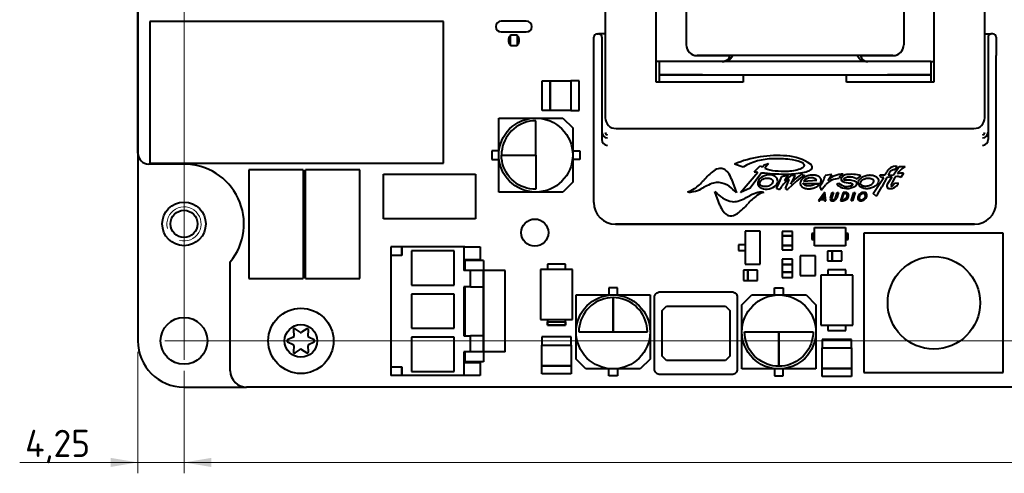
# Model space of a CAD drawing. Header units: millimetres. Extents: x 0 to 420, y -1 to 297.
# Tile 10 of 21: x 161 to 252, y 117 to 159. Entities that reach past the tile are written whole.
import ezdxf
from ezdxf.enums import TextEntityAlignment as Align

# ---------------------------------------------------------------- set-up
doc = ezdxf.new("R2010")
doc.units = ezdxf.units.MM
for name, color, linetype in [('INGOMBRO_MAIN_CS', 7, 'Continuous'), ('Livello1', 7, 'Continuous'), ('ME001258.00_R00_', 7, 'Continuous'), ('VI000393-SCR_TB_', 7, 'Continuous')]:
    doc.layers.add(name, color=color, linetype=linetype)
doc.styles.add('SEACAD_Solid_Edge_ISO', font='txt')
doc.styles.add('SEACAD_Solid_Edge_ISOB', font='seisobd.ttf')
doc.dimstyles.new('ISO_Powersoft', dxfattribs={"dimtxt": 2.5, "dimasz": 2.5, "dimexe": 1, "dimexo": 1, "dimgap": 0.5, "dimtad": 1, "dimtxsty": 'SEACAD_Solid_Edge_ISO', "dimblk1": '_SE_FILLED', "dimblk2": '_SE_FILLED', "dimsah": 1, "dimcen": 1.25, "dimadec": 1, "dimazin": 0, "dimtfac": 0.6, "dimtdec": 3, "dimtmove": 0, "dimatfit": 3, "dimfxl": 1, "dimtolj": 1, "dimarcsym": 0})

# ---------------------------------------------------------------- blocks, each defined once
blk = doc.blocks.new('SEANNOT_GROUP2')
at = {"layer": 'Livello1', "color": 7, "linetype": 'Continuous', "lineweight": 20}
blk.add_line((359.826, 129.377), (174.826, 129.377), dxfattribs=at)
blk = doc.blocks.new('SEANNOT_GROUP3')
at = {"layer": 'Livello1', "color": 7, "linetype": 'Continuous', "lineweight": 20}
blk.add_line((176.576, 127.627), (176.576, 202.627), dxfattribs=at)
blk = doc.blocks.new('SE')
at = {"layer": 'INGOMBRO_MAIN_CS', "color": 7, "linetype": 'Continuous', "lineweight": 40}
for p, q in [((172.334, 146.626), (172.334, 195.626)), ((222.748, 169.594), (222.748, 156.594)), ((242.748, 169.594), (242.748, 156.594)), ((215.298, 163.094), (215.298, 149.894)), ((219.998, 153.164), (219.998, 163.094)), ((245.498, 163.094), (245.498, 153.164)), ((250.198, 149.894), (250.198, 163.094)), ((200.443, 158.723), (173.443, 158.723)), ((173.443, 158.723), (173.443, 145.723)), ((200.443, 145.723), (200.443, 158.723)), ((208.048, 158.769), (205.748, 158.769)), ((205.748, 157.769), (208.048, 157.769)), ((206.593, 157.506), (207.203, 157.506)), ((206.593, 156.49), (206.593, 157.506)), ((207.203, 157.506), (207.203, 156.49)), ((214.548, 157.594), (214.698, 157.594)), ((215.298, 157.594), (214.698, 157.594)), ((250.198, 157.594), (250.798, 157.594)), ((250.948, 157.594), (250.798, 157.594)), ((214.248, 155.594), (214.248, 157.294)), ((214.998, 157.294), (214.998, 155.594)), ((250.498, 157.294), (250.498, 155.594)), ((251.248, 157.294), (251.248, 155.594)), ((207.203, 156.49), (206.593, 156.49)), ((214.248, 142.094), (214.248, 155.594)), ((214.998, 155.594), (214.998, 147.888)), ((220.248, 155.044), (219.998, 155.044)), ((220.248, 155.044), (220.248, 153.844)), ((224.248, 155.044), (220.248, 155.044)), ((223.748, 155.594), (226.748, 155.594)), ((226.748, 155.594), (223.748, 155.594)), ((241.248, 155.044), (224.248, 155.044)), ((225.748, 155.594), (226.72, 155.594)), ((227.748, 155.594), (225.748, 155.594)), ((239.458, 155.044), (226.038, 155.044)), ((238.748, 155.594), (226.748, 155.594)), ((237.748, 155.594), (227.748, 155.594)), ((239.748, 155.594), (237.748, 155.594)), ((238.748, 155.594), (241.748, 155.594)), ((241.748, 155.594), (238.748, 155.594)), ((238.792, 155.594), (239.748, 155.594)), ((245.248, 155.044), (241.248, 155.044)), ((245.248, 155.044), (245.498, 155.044)), ((245.248, 155.044), (245.248, 153.844)), ((250.498, 155.594), (250.498, 147.888)), ((251.248, 142.094), (251.248, 155.594)), ((209.5, 150.568), (209.5, 153.268)), ((209.5, 153.268), (210.25, 153.268)), ((210.25, 153.268), (210.25, 150.568)), ((210.25, 150.568), (210.25, 153.268)), ((210.25, 153.268), (212.15, 153.268)), ((212.15, 153.268), (212.15, 150.568)), ((212.9, 153.268), (212.15, 153.268)), ((212.15, 153.268), (212.15, 150.568)), ((212.9, 150.568), (212.9, 153.268)), ((227.998, 153.164), (219.998, 153.164)), ((224.248, 153.844), (220.248, 153.844)), ((220.248, 153.844), (220.248, 153.164)), ((220.248, 153.844), (227.738, 153.844)), ((224.248, 153.844), (241.248, 153.844)), ((227.738, 153.844), (237.758, 153.844)), ((227.998, 153.844), (227.998, 153.164)), ((237.498, 153.164), (237.498, 153.844)), ((245.498, 153.164), (237.498, 153.164)), ((237.758, 153.844), (245.248, 153.844)), ((245.248, 153.844), (241.248, 153.844)), ((245.248, 153.844), (245.248, 153.164)), ((210.25, 150.568), (209.5, 150.568)), ((212.15, 150.568), (210.25, 150.568)), ((212.15, 150.568), (212.9, 150.568)), ((205.514, 146.482), (205.514, 149.857)), ((205.514, 149.857), (211.414, 149.857)), ((207.836, 149.418), (207.582, 149.312)), ((208.098, 149.5), (207.836, 149.418)), ((208.367, 149.56), (208.098, 149.5)), ((208.639, 149.596), (208.367, 149.56)), ((208.914, 149.608), (208.639, 149.596)), ((208.914, 146.458), (208.914, 149.608)), ((211.414, 149.857), (212.314, 148.957)), ((206.501, 148.482), (206.333, 148.264)), ((206.686, 148.685), (206.501, 148.482)), ((206.889, 148.871), (206.686, 148.685)), ((207.107, 149.038), (206.889, 148.871)), ((207.339, 149.186), (207.107, 149.038)), ((207.582, 149.312), (207.339, 149.186)), ((212.314, 148.957), (212.314, 143.957)), ((216.298, 148.894), (249.198, 148.894)), ((216.298, 148.894), (249.198, 148.894)), ((206.059, 147.789), (205.954, 147.535)), ((206.186, 148.033), (206.059, 147.789)), ((206.333, 148.264), (206.186, 148.033)), ((204.864, 146.857), (204.864, 146.057)), ((205.514, 146.857), (204.864, 146.857)), ((205.776, 146.732), (205.764, 146.458)), ((205.812, 147.005), (205.776, 146.732)), ((205.871, 147.273), (205.812, 147.005)), ((205.954, 147.535), (205.871, 147.273)), ((212.314, 146.858), (212.964, 146.858)), ((212.964, 146.858), (212.964, 146.058)), ((204.864, 146.057), (205.514, 146.057)), ((205.514, 143.057), (205.514, 146.432)), ((205.776, 146.183), (205.764, 146.458)), ((205.764, 146.458), (208.914, 146.458)), ((205.764, 146.458), (208.914, 146.458)), ((205.812, 145.911), (205.776, 146.183)), ((205.871, 145.642), (205.812, 145.911)), ((208.914, 146.458), (208.914, 143.308)), ((212.964, 146.058), (212.314, 146.058)), ((176.584, 145.626), (173.334, 145.626)), ((173.443, 145.723), (200.443, 145.723)), ((182.538, 145.107), (182.538, 135.107)), ((187.538, 145.107), (182.538, 145.107)), ((187.538, 145.107), (187.538, 135.107)), ((187.745, 135.108), (187.745, 145.108)), ((192.745, 145.108), (187.745, 145.108)), ((192.745, 135.108), (192.745, 145.108)), ((205.954, 145.38), (205.871, 145.642)), ((206.059, 145.126), (205.954, 145.38)), ((206.186, 144.883), (206.059, 145.126)), ((206.333, 144.651), (206.186, 144.883)), ((227.98, 145.341), (227.18, 145.631)), ((227.98, 145.341), (227.18, 145.631)), ((227.753, 143.003), (229.336, 144.879)), ((229.68, 144.837), (228.629, 143.425)), ((229.68, 144.837), (228.629, 143.425)), ((228.996, 144.928), (229.555, 145.478)), ((229.747, 145.365), (229.912, 145.561)), ((229.912, 145.561), (230.306, 145.677)), ((230.306, 145.677), (229.988, 145.25)), ((230.306, 145.677), (229.988, 145.25)), ((241.011, 144.627), (241.189, 144.924)), ((241.424, 144.84), (241.304, 144.615)), ((241.424, 144.84), (241.304, 144.615)), ((241.805, 144.649), (242.313, 145.406)), ((242.131, 145.414), (241.934, 145.095)), ((242.131, 145.414), (241.934, 145.095)), ((242.313, 145.406), (242.882, 145.406)), ((194.91, 140.597), (194.91, 144.698)), ((194.91, 144.698), (203.36, 144.698)), ((203.36, 144.698), (203.36, 140.597)), ((206.501, 144.433), (206.333, 144.651)), ((206.686, 144.23), (206.501, 144.433)), ((206.889, 144.044), (206.686, 144.23)), ((207.107, 143.877), (206.889, 144.044)), ((212.314, 143.957), (211.414, 143.057)), ((226.919, 144.243), (227.373, 142.99)), ((231.288, 143.893), (231.53, 144.491)), ((231.53, 144.491), (232.08, 144.607)), ((232.08, 144.607), (231.774, 144.102)), ((232.08, 144.607), (231.774, 144.102)), ((231.774, 144.102), (232.446, 144.607)), ((231.872, 143.383), (232.201, 144.203)), ((232.887, 144.072), (232.098, 143.326)), ((232.887, 144.072), (232.098, 143.326)), ((232.761, 144.607), (232.326, 143.786)), ((232.761, 144.607), (232.326, 143.786)), ((232.446, 144.607), (232.761, 144.607)), ((233.426, 144.651), (233.655, 144.583)), ((233.54, 144.061), (234.749, 144.141)), ((236.129, 144.671), (235.522, 144.593)), ((235.762, 144.133), (236.129, 144.671)), ((235.762, 144.133), (236.129, 144.671)), ((239.94, 142.939), (240.902, 144.387)), ((240.684, 144.387), (240.553, 144.627)), ((240.684, 144.387), (240.553, 144.627)), ((240.553, 144.627), (241.011, 144.627)), ((240.902, 144.387), (240.684, 144.387)), ((240.902, 144.387), (240.684, 144.387)), ((241.196, 144.4), (240.73, 143.529)), ((241.196, 144.4), (240.73, 143.529)), ((241.676, 144.448), (241.196, 144.4)), ((241.676, 144.448), (241.196, 144.4)), ((241.277, 143.828), (241.676, 144.448)), ((241.304, 144.615), (241.805, 144.649)), ((241.942, 144.468), (241.705, 144.002)), ((241.942, 144.468), (241.705, 144.002)), ((242.122, 144.479), (241.942, 144.468)), ((242.122, 144.479), (241.942, 144.468)), ((242.738, 144.778), (242.493, 144.385)), ((242.738, 144.778), (242.493, 144.385)), ((208.891, 143.057), (205.514, 143.057)), ((207.339, 143.73), (207.107, 143.877)), ((207.583, 143.603), (207.339, 143.73)), ((207.836, 143.497), (207.583, 143.603)), ((208.098, 143.415), (207.836, 143.497)), ((208.367, 143.355), (208.098, 143.415)), ((208.639, 143.319), (208.367, 143.355)), ((208.914, 143.308), (208.639, 143.319)), ((211.414, 143.057), (208.937, 143.057)), ((225.841, 141.862), (225.388, 143.115)), ((225.841, 141.862), (225.388, 143.115)), ((228.629, 143.425), (227.753, 143.003)), ((228.629, 143.425), (227.753, 143.003)), ((231.047, 143.383), (231.288, 143.893)), ((231.326, 143.252), (231.047, 143.383)), ((231.326, 143.252), (231.047, 143.383)), ((231.971, 143.316), (231.872, 143.383)), ((231.971, 143.316), (231.872, 143.383)), ((233.498, 143.882), (235.075, 143.85)), ((233.498, 143.882), (235.075, 143.85)), ((234.997, 143.749), (234.556, 143.775)), ((235.49, 143.039), (234.895, 142.26)), ((235.017, 143.573), (235.151, 143.223)), ((235.017, 143.573), (235.151, 143.223)), ((235.151, 143.223), (235.564, 143.712)), ((235.151, 143.223), (235.564, 143.712)), ((235.572, 142.26), (235.49, 143.039)), ((236.011, 142.53), (236.172, 143.024)), ((236.292, 143.024), (236.14, 142.558)), ((236.292, 143.024), (236.14, 142.558)), ((236.172, 143.024), (236.292, 143.024)), ((236.476, 142.537), (236.634, 143.024)), ((236.754, 143.024), (236.593, 142.53)), ((236.754, 143.024), (236.593, 142.53)), ((236.596, 143.817), (236.757, 143.883)), ((236.634, 143.024), (236.754, 143.024)), ((237.165, 143.024), (236.916, 142.26)), ((237.38, 143.024), (237.165, 143.024)), ((237.914, 142.26), (238.163, 143.024)), ((238.284, 143.024), (238.035, 142.26)), ((238.284, 143.024), (238.035, 142.26)), ((238.163, 143.024), (238.284, 143.024)), ((241.895, 143.862), (242.247, 143.897)), ((234.895, 142.26), (235.016, 142.26)), ((234.895, 142.26), (235.016, 142.26)), ((235.016, 142.26), (235.095, 142.367)), ((235.016, 142.26), (235.095, 142.367)), ((235.095, 142.367), (235.436, 142.367)), ((235.095, 142.367), (235.436, 142.367)), ((235.4, 142.775), (235.174, 142.473)), ((235.4, 142.775), (235.174, 142.473)), ((235.174, 142.473), (235.426, 142.473)), ((235.426, 142.473), (235.4, 142.775)), ((235.436, 142.367), (235.445, 142.26)), ((235.445, 142.26), (235.572, 142.26)), ((235.445, 142.26), (235.572, 142.26)), ((236.916, 142.26), (237.133, 142.26)), ((236.916, 142.26), (237.133, 142.26)), ((237.071, 142.367), (237.25, 142.917)), ((237.071, 142.367), (237.25, 142.917)), ((237.16, 142.367), (237.071, 142.367)), ((237.25, 142.917), (237.339, 142.917)), ((237.25, 142.917), (237.339, 142.917)), ((238.035, 142.26), (237.914, 142.26)), ((238.035, 142.26), (237.914, 142.26)), ((240.214, 142.685), (239.94, 142.939)), ((240.214, 142.685), (239.94, 142.939)), ((203.36, 140.597), (194.91, 140.597)), ((249.248, 140.094), (216.248, 140.094)), ((216.248, 140.094), (249.248, 140.094)), ((229.553, 139.469), (228.153, 139.469)), ((228.153, 139.469), (228.153, 136.419)), ((229.553, 136.419), (229.553, 139.469)), ((232.503, 139.433), (231.553, 139.433)), ((231.553, 139.433), (231.553, 139.033)), ((232.503, 139.033), (232.503, 139.433)), ((234.54, 138.114), (234.54, 139.814)), ((234.54, 139.814), (237.39, 139.814)), ((237.39, 139.814), (237.39, 138.114)), ((232.503, 139.033), (231.553, 139.033)), ((231.553, 139.033), (231.553, 138.133)), ((231.553, 139.033), (232.503, 139.033)), ((232.503, 138.133), (232.503, 139.033)), ((234.44, 139.24), (234.29, 139.24)), ((234.29, 139.24), (234.29, 138.689)), ((234.29, 138.689), (234.44, 138.689)), ((234.44, 138.689), (234.44, 139.24)), ((237.64, 139.24), (237.49, 139.24)), ((237.49, 139.24), (237.49, 138.689)), ((237.49, 138.689), (237.64, 138.689)), ((237.64, 138.689), (237.64, 139.24)), ((251.89, 139.269), (239.09, 139.269)), ((239.09, 139.269), (239.09, 126.469)), ((251.89, 126.469), (251.89, 139.269)), ((202.405, 138.017), (195.605, 138.017)), ((195.605, 138.017), (195.605, 126.197)), ((202.305, 138.016), (196.605, 138.016)), ((196.605, 138.016), (196.605, 137.216)), ((196.605, 137.216), (196.605, 138.016)), ((197.505, 137.641), (197.505, 134.491)), ((201.405, 137.641), (197.505, 137.641)), ((201.405, 134.491), (201.405, 137.641)), ((201.405, 134.491), (201.405, 137.641)), ((202.305, 138.016), (202.305, 135.856)), ((202.305, 138.016), (203.805, 138.016)), ((203.805, 138.016), (203.805, 136.816)), ((227.553, 138.194), (227.553, 137.694)), ((228.153, 138.194), (227.553, 138.194)), ((227.553, 137.694), (228.153, 137.694)), ((231.553, 138.133), (232.503, 138.133)), ((232.503, 138.133), (231.553, 138.133)), ((231.553, 138.133), (231.553, 137.733)), ((231.553, 137.733), (232.503, 137.733)), ((232.503, 137.733), (232.503, 138.133)), ((237.39, 138.114), (234.54, 138.114)), ((235.75, 137.636), (235.75, 136.736)), ((236.15, 137.636), (235.75, 137.636)), ((237.05, 137.636), (236.15, 137.636)), ((236.15, 137.636), (236.15, 136.736)), ((236.15, 136.736), (236.15, 137.636)), ((237.05, 136.736), (237.05, 137.636)), ((196.605, 137.216), (195.605, 137.216)), ((195.605, 137.216), (195.605, 126.996)), ((195.605, 137.216), (195.605, 126.996)), ((203.805, 136.816), (202.305, 136.816)), ((202.405, 136.816), (202.405, 136.767)), ((202.405, 136.767), (202.405, 136.816)), ((202.405, 136.767), (202.405, 135.856)), ((204.105, 136.767), (202.405, 136.767)), ((204.105, 136.767), (204.105, 135.856)), ((204.105, 136.767), (204.105, 135.856)), ((232.503, 136.893), (231.553, 136.893)), ((231.553, 136.893), (231.553, 136.393)), ((232.503, 136.393), (232.503, 136.893)), ((234.633, 137.198), (233.233, 137.198)), ((233.233, 137.198), (233.233, 135.398)), ((234.633, 135.398), (234.633, 137.198)), ((235.75, 136.736), (236.15, 136.736)), ((236.15, 136.736), (237.05, 136.736)), ((180.834, 126.626), (180.834, 136.635)), ((202.905, 135.856), (202.305, 135.856)), ((202.905, 134.356), (202.905, 135.856)), ((204.105, 135.856), (202.905, 135.856)), ((206.105, 135.856), (204.105, 135.856)), ((204.105, 128.356), (204.105, 135.856)), ((204.105, 134.356), (204.105, 135.856)), ((204.105, 135.856), (204.105, 134.356)), ((206.105, 128.356), (206.105, 135.856)), ((212.294, 135.931), (209.344, 135.931)), ((209.344, 135.931), (209.344, 131.33)), ((211.644, 136.431), (209.994, 136.431)), ((209.994, 136.431), (209.994, 135.931)), ((211.644, 135.931), (211.644, 136.431)), ((212.294, 131.33), (212.294, 135.931)), ((228.403, 135.884), (228.003, 135.884)), ((228.003, 135.884), (228.003, 134.934)), ((228.153, 136.419), (229.553, 136.419)), ((228.403, 134.934), (228.403, 135.884)), ((229.303, 135.884), (228.403, 135.884)), ((228.403, 135.884), (228.403, 134.934)), ((229.303, 134.934), (229.303, 135.884)), ((232.503, 136.393), (231.553, 136.393)), ((231.553, 136.393), (231.553, 135.693)), ((231.553, 136.393), (232.503, 136.393)), ((232.503, 135.693), (232.503, 136.393)), ((237.425, 135.923), (235.775, 135.923)), ((235.775, 135.923), (235.775, 135.423)), ((237.425, 135.423), (237.425, 135.923)), ((182.538, 135.107), (187.538, 135.107)), ((187.745, 135.108), (192.745, 135.108)), ((228.003, 134.934), (228.403, 134.934)), ((228.403, 134.934), (229.303, 134.934)), ((232.503, 135.693), (231.553, 135.693)), ((231.553, 135.693), (231.553, 135.194)), ((231.553, 135.693), (232.503, 135.693)), ((231.553, 135.194), (232.503, 135.194)), ((232.503, 135.194), (232.503, 135.693)), ((233.233, 135.398), (234.633, 135.398)), ((238.075, 135.423), (235.125, 135.423)), ((235.125, 135.423), (235.125, 130.823)), ((238.075, 130.823), (238.075, 135.423)), ((197.505, 134.491), (201.405, 134.491)), ((202.305, 134.356), (202.305, 129.856)), ((202.905, 134.356), (202.305, 134.356)), ((202.405, 134.356), (202.405, 129.856)), ((202.905, 134.356), (204.105, 134.356)), ((204.105, 134.356), (204.105, 129.856)), ((204.105, 134.356), (204.105, 129.856)), ((204.105, 129.856), (204.105, 134.356)), ((216.426, 134.252), (215.626, 134.252)), ((215.626, 134.252), (215.626, 133.602)), ((216.426, 133.602), (216.426, 134.252)), ((230.866, 133.602), (230.866, 134.252)), ((230.866, 134.252), (231.666, 134.252)), ((231.666, 134.252), (231.666, 133.602)), ((197.505, 133.681), (197.505, 130.531)), ((201.405, 133.681), (197.505, 133.681)), ((201.405, 130.531), (201.405, 133.681)), ((201.405, 130.531), (201.405, 133.681)), ((212.626, 130.227), (212.626, 133.602)), ((212.626, 133.602), (216.003, 133.602)), ((214.948, 133.162), (214.695, 133.056)), ((215.21, 133.244), (214.948, 133.162)), ((215.479, 133.304), (215.21, 133.244)), ((215.751, 133.34), (215.479, 133.304)), ((216.026, 133.351), (215.751, 133.34)), ((216.3, 133.34), (216.026, 133.352)), ((216.026, 133.352), (216.026, 130.202)), ((216.026, 130.201), (216.026, 133.351)), ((216.048, 133.602), (219.426, 133.602)), ((216.573, 133.304), (216.3, 133.34)), ((216.841, 133.244), (216.573, 133.304)), ((217.103, 133.162), (216.841, 133.244)), ((217.357, 133.056), (217.103, 133.162)), ((219.426, 133.602), (219.426, 127.701)), ((219.846, 133.474), (219.922, 133.658)), ((219.846, 126.675), (219.846, 133.474)), ((219.922, 133.658), (220.063, 133.798)), ((220.063, 133.798), (220.246, 133.875)), ((220.246, 133.875), (227.045, 133.875)), ((227.045, 133.875), (227.229, 133.798)), ((227.229, 133.798), (227.37, 133.658)), ((227.37, 133.658), (227.446, 133.474)), ((227.446, 133.474), (227.446, 126.675)), ((227.866, 132.702), (228.766, 133.602)), ((228.766, 133.602), (233.766, 133.602)), ((233.766, 133.602), (234.666, 132.702)), ((213.613, 132.226), (213.445, 132.008)), ((213.798, 132.429), (213.613, 132.226)), ((214.001, 132.615), (213.798, 132.429)), ((214.219, 132.782), (214.001, 132.615)), ((214.451, 132.929), (214.219, 132.782)), ((214.695, 133.056), (214.451, 132.929)), ((217.601, 132.93), (217.357, 133.056)), ((217.833, 132.782), (217.601, 132.93)), ((218.051, 132.615), (217.833, 132.782)), ((218.253, 132.429), (218.051, 132.615)), ((218.439, 132.226), (218.253, 132.429)), ((218.606, 132.008), (218.439, 132.226)), ((220.546, 132.175), (220.946, 132.575)), ((220.546, 127.975), (220.546, 132.175)), ((220.946, 132.575), (226.346, 132.575)), ((226.346, 132.575), (226.746, 132.175)), ((226.746, 132.175), (226.746, 127.975)), ((227.866, 126.801), (227.866, 132.702)), ((234.666, 132.702), (234.666, 130.227)), ((209.344, 131.33), (212.294, 131.33)), ((209.994, 131.33), (209.994, 130.83)), ((211.644, 130.83), (211.644, 131.33)), ((213.066, 131.279), (212.983, 131.017)), ((213.171, 131.533), (213.066, 131.279)), ((213.298, 131.776), (213.171, 131.533)), ((213.445, 132.008), (213.298, 131.776)), ((218.754, 131.777), (218.606, 132.008)), ((218.881, 131.533), (218.754, 131.777)), ((218.986, 131.279), (218.881, 131.533)), ((219.069, 131.017), (218.986, 131.279)), ((197.505, 130.531), (201.405, 130.531)), ((209.994, 131.131), (211.644, 131.131)), ((209.994, 130.83), (209.994, 131.131)), ((211.644, 130.83), (209.994, 130.83)), ((209.994, 130.83), (211.644, 130.83)), ((211.644, 131.131), (211.644, 130.83)), ((212.888, 130.476), (212.876, 130.201)), ((212.924, 130.748), (212.888, 130.476)), ((212.983, 131.017), (212.924, 130.748)), ((219.128, 130.749), (219.069, 131.017)), ((219.164, 130.476), (219.128, 130.749)), ((219.176, 130.202), (219.164, 130.476)), ((235.125, 130.823), (238.075, 130.823)), ((235.775, 130.823), (235.775, 130.323)), ((237.425, 130.323), (237.425, 130.823)), ((197.505, 129.721), (197.505, 126.571)), ((201.405, 129.721), (197.505, 129.721)), ((201.405, 126.571), (201.405, 129.721)), ((201.405, 126.571), (201.405, 129.721)), ((202.305, 129.856), (202.905, 129.856)), ((202.905, 128.356), (202.905, 129.856)), ((204.105, 129.856), (202.905, 129.856)), ((204.105, 128.356), (204.105, 129.856)), ((204.105, 129.856), (204.105, 128.356)), ((212.169, 129.743), (209.469, 129.743)), ((209.469, 129.743), (209.469, 128.992)), ((212.169, 128.992), (212.169, 129.743)), ((212.626, 127.701), (212.626, 130.176)), ((212.876, 130.201), (216.026, 130.201)), ((216.026, 130.202), (219.176, 130.202)), ((228.128, 129.927), (228.116, 130.201)), ((228.116, 130.201), (231.266, 130.201)), ((228.164, 129.654), (228.128, 129.927)), ((228.223, 129.386), (228.164, 129.654)), ((231.266, 130.201), (234.416, 130.201)), ((231.266, 127.052), (231.266, 130.201)), ((231.266, 130.201), (231.266, 127.051)), ((234.368, 129.655), (234.308, 129.386)), ((234.404, 129.927), (234.368, 129.655)), ((234.416, 130.201), (234.404, 129.927)), ((234.666, 130.176), (234.666, 126.801)), ((237.95, 129.489), (235.25, 129.489)), ((235.25, 129.489), (235.25, 128.739)), ((235.775, 130.323), (237.425, 130.323)), ((237.95, 128.739), (237.95, 129.489)), ((209.469, 128.992), (212.169, 128.992)), ((209.469, 127.093), (209.469, 128.992)), ((209.469, 128.992), (212.169, 128.992)), ((212.169, 128.992), (212.169, 127.093)), ((228.306, 129.124), (228.223, 129.386)), ((228.411, 128.87), (228.306, 129.124)), ((228.538, 128.626), (228.411, 128.87)), ((228.685, 128.395), (228.538, 128.626)), ((233.994, 128.627), (233.846, 128.395)), ((234.121, 128.87), (233.994, 128.627)), ((234.226, 129.124), (234.121, 128.87)), ((234.308, 129.386), (234.226, 129.124)), ((235.25, 128.739), (237.95, 128.739)), ((235.25, 126.839), (235.25, 128.739)), ((235.25, 128.739), (237.95, 128.739)), ((237.95, 128.739), (237.95, 126.839)), ((202.305, 128.356), (202.305, 126.196)), ((202.905, 128.356), (202.305, 128.356)), ((202.405, 128.356), (202.405, 127.447)), ((204.105, 128.356), (202.905, 128.356)), ((204.105, 128.356), (204.105, 127.447)), ((204.105, 128.356), (204.105, 127.447)), ((206.105, 128.356), (204.105, 128.356)), ((213.526, 126.801), (212.626, 127.701)), ((219.426, 127.701), (218.526, 126.801)), ((220.946, 127.575), (220.546, 127.975)), ((226.746, 127.975), (226.346, 127.575)), ((228.853, 128.177), (228.685, 128.395)), ((229.038, 127.974), (228.853, 128.177)), ((229.241, 127.788), (229.038, 127.974)), ((229.459, 127.621), (229.241, 127.788)), ((233.291, 127.788), (233.073, 127.621)), ((233.493, 127.974), (233.291, 127.788)), ((233.679, 128.177), (233.493, 127.974)), ((233.846, 128.395), (233.679, 128.177)), ((195.605, 126.996), (196.605, 126.996)), ((196.605, 126.996), (196.605, 126.196)), ((196.605, 126.196), (196.605, 126.996)), ((202.305, 127.396), (203.805, 127.396)), ((202.405, 127.447), (202.405, 127.396)), ((202.405, 127.447), (202.405, 127.396)), ((204.105, 127.447), (202.405, 127.447)), ((203.805, 127.396), (203.805, 126.196)), ((212.169, 127.093), (209.469, 127.093)), ((209.469, 127.093), (212.169, 127.093)), ((209.469, 126.343), (209.469, 127.093)), ((212.169, 127.093), (212.169, 126.343)), ((218.526, 126.801), (213.526, 126.801)), ((215.626, 126.151), (215.626, 126.801)), ((216.426, 126.801), (216.426, 126.151)), ((226.346, 127.575), (220.946, 127.575)), ((231.243, 126.801), (227.866, 126.801)), ((229.691, 127.473), (229.459, 127.621)), ((229.934, 127.347), (229.691, 127.473)), ((230.188, 127.241), (229.934, 127.347)), ((230.45, 127.159), (230.188, 127.241)), ((230.719, 127.099), (230.45, 127.159)), ((230.991, 127.063), (230.719, 127.099)), ((230.866, 126.801), (230.866, 126.151)), ((231.266, 127.051), (230.991, 127.063)), ((231.54, 127.063), (231.266, 127.052)), ((234.666, 126.801), (231.289, 126.801)), ((231.813, 127.099), (231.54, 127.063)), ((231.666, 126.151), (231.666, 126.801)), ((232.081, 127.159), (231.813, 127.099)), ((232.343, 127.241), (232.081, 127.159)), ((232.597, 127.347), (232.343, 127.241)), ((232.841, 127.474), (232.597, 127.347)), ((233.073, 127.621), (232.841, 127.474)), ((237.95, 126.839), (235.25, 126.839)), ((235.25, 126.839), (237.95, 126.839)), ((235.25, 126.089), (235.25, 126.839)), ((237.95, 126.839), (237.95, 126.089)), ((196.605, 126.197), (195.605, 126.197)), ((202.305, 126.196), (196.605, 126.196)), ((197.505, 126.571), (201.405, 126.571)), ((203.805, 126.196), (202.305, 126.196)), ((212.169, 126.343), (209.469, 126.343)), ((216.426, 126.151), (215.626, 126.151)), ((219.922, 126.491), (219.846, 126.675)), ((220.063, 126.351), (219.922, 126.491)), ((220.246, 126.275), (220.063, 126.351)), ((227.045, 126.275), (220.246, 126.275)), ((227.229, 126.351), (227.045, 126.275)), ((227.37, 126.491), (227.229, 126.351)), ((227.446, 126.675), (227.37, 126.491)), ((230.866, 126.151), (231.666, 126.151)), ((237.95, 126.089), (235.25, 126.089)), ((239.09, 126.469), (251.89, 126.469)), ((352.334, 125.126), (182.334, 125.126))]:
    blk.add_line(p, q, dxfattribs=at)
for centre, radius in [((208.914, 146.457), 3.4), ((208.826, 139.327), 1.25), ((245.523, 132.877), 4.25), ((216.026, 130.202), 3.4), ((231.266, 130.201), 3.4)]:
    blk.add_circle(centre, radius, dxfattribs=at)
for centre, radius, start, end in [((205.748, 158.269), 0.5, 90, 270), ((208.048, 158.269), 0.5, 270, 90), ((214.548, 157.294), 0.3, 90.00001, 180.00001), ((214.698, 157.294), 0.3, 0.00001, 90.00001), ((214.698, 157.294), 0.3, 0.00001, 90.00001), ((250.798, 157.294), 0.3, 90.00001, 180.00001), ((250.798, 157.294), 0.3, 90.00001, 180.00001), ((250.948, 157.294), 0.3, 0.00001, 90.00001), ((206.898, 156.999), 0.5, 127.55912, 232.44088), ((206.898, 156.999), 0.5, 0, 52.43777), ((206.898, 156.999), 0.5, 307.56223, 0), ((223.748, 156.594), 1, 180.00001, 270), ((223.748, 156.594), 1, 180.00001, 270), ((241.748, 156.594), 1, 270.00001, 0), ((241.748, 156.594), 1, 270.00001, 0), ((239.458, 155.744), 0.7, 192.45489, 270), ((216.298, 149.894), 1, 180.00001, 270), ((216.298, 149.894), 1, 180.00001, 270), ((249.198, 149.894), 1, 270.00001, 0), ((249.198, 149.894), 1, 270.00001, 0), ((215.512, 148.549), 0.514, 181.92121, 268.44286), ((215.501, 148.528), 0.204, 179.03814, 268.97593), ((249.994, 148.528), 0.204, 271.02413, 0.96183), ((249.984, 148.549), 0.514, 271.55715, 358.0788), ((215.519, 147.871), 0.522, 178.12033, 267.63943), ((249.978, 147.87), 0.52, 272.19337, 2.04689), ((173.334, 146.626), 1, 180.00133, 269.99867), ((231.163, 135.9), 10.514, 85.47274, 112.25949), ((230.81, 140.604), 5.518, 90.85579, 120.85385), ((230.81, 140.604), 5.518, 90.85579, 120.85385), ((230.92, 133.235), 12.888, 83.98603, 90.85579), ((230.92, 133.235), 12.888, 83.98603, 90.85579), ((231.63, 141.796), 4.599, 56.47645, 85.47274), ((231.837, 141.945), 4.13, 69.41668, 83.98603), ((231.837, 141.945), 4.13, 69.41668, 83.98603), ((232.979, 144.984), 0.883, 50.20009, 69.41668), ((232.979, 144.984), 0.883, 50.20009, 69.41668), ((176.584, 140.126), 5.5, 320.60171, 89.99956), ((228.726, 140.409), 5.741, 126.70164, 139.59207), ((225.984, 144.088), 1.153, 98.6788, 126.70164), ((225.908, 144.582), 0.654, 62.91982, 98.6788), ((225.684, 144.144), 1.146, 37.15252, 62.91982), ((224.806, 143.479), 2.247, 19.88405, 37.15252), ((231.911, 164.246), 19.537, 261.41918, 262.42792), ((231.911, 164.246), 19.537, 261.41918, 262.42792), ((231.163, 148.008), 2.999, 237.56604, 241.81043), ((231.911, 164.246), 19.537, 263.44315, 269.65407), ((231.911, 164.246), 19.537, 263.44315, 269.65407), ((231.163, 148.008), 2.999, 246.91689, 265.34092), ((231.825, 156.122), 11.139, 265.34092, 270.9328), ((231.85, 154.145), 9.436, 269.65407, 279.82997), ((231.85, 154.145), 9.436, 269.65407, 279.82997), ((231.941, 148.962), 3.978, 270.9328, 288.89886), ((232.907, 146.14), 0.995, 288.89886, 309.79991), ((232.965, 147.709), 2.904, 279.82997, 291.95245), ((232.965, 147.709), 2.904, 279.82997, 291.95245), ((233.424, 145.519), 0.187, 0, 50.20009), ((233.424, 145.519), 0.187, 309.79991, 50.20009), ((233.806, 145.622), 0.654, 291.95245, 311.05452), ((233.806, 145.622), 0.654, 291.95245, 311.05452), ((233.968, 145.325), 0.366, 10.82422, 56.47645), ((234.051, 145.341), 0.282, 311.05452, 10.82422), ((234.051, 145.341), 0.282, 311.05452, 0), ((242.172, 144.336), 1.145, 124.98445, 149.12792), ((241.859, 144.608), 0.492, 81.21888, 151.91124), ((241.859, 144.608), 0.492, 81.21888, 151.91124), ((241.994, 144.59), 0.835, 80.57092, 124.98445), ((244.453, 142.916), 2.944, 122.26831, 141.74841), ((244.453, 142.916), 2.944, 122.26831, 141.74841), ((221.101, 146.9), 4.271, 304.30996, 319.59207), ((225.617, 142.669), 1.264, 82.87649, 106.40252), ((225.617, 142.669), 1.264, 82.87649, 106.40252), ((233.292, 142.322), 2.175, 120.12109, 154.69863), ((233.292, 142.322), 2.175, 120.12109, 154.69863), ((235.272, 141.518), 3.718, 123.45361, 142.40455), ((234.755, 142.097), 2.719, 113.86916, 133.4026), ((234.755, 142.097), 2.719, 113.86916, 133.4026), ((233.357, 144.416), 0.244, 73.64419, 123.45361), ((233.28, 145.069), 2.292, 319.27625, 348.01111), ((236.812, 142.659), 1.633, 90.41573, 139.83446), ((236.812, 142.659), 1.633, 90.41573, 139.83446), ((237.122, 142.765), 1.93, 88.20556, 134.84071), ((237.296, 144.203), 0.504, 103.03558, 169.84318), ((237.296, 144.203), 0.504, 103.03558, 169.84318), ((237.246, 144.248), 0.249, 144.44884, 248.90985), ((237.246, 144.248), 0.249, 180, 248.90985), ((237.571, 144.015), 0.648, 97.86948, 144.44884), ((237.878, 145.886), 2.005, 248.90985, 267.4242), ((237.878, 145.886), 2.005, 248.90985, 267.4242), ((237.315, 144.24), 0.0833, 115.95567, 180), ((237.315, 144.24), 0.0833, 115.95567, 271.96749), ((237.801, 143.24), 1.195, 56.03157, 115.95567), ((237.801, 143.24), 1.195, 56.03157, 115.95567), ((237.439, 136.998), 7.159, 86.66502, 90.97231), ((237.916, 141.521), 3.166, 73.54406, 97.86948), ((237.794, 143.085), 1.062, 58.71739, 86.66502), ((238.252, 143.839), 0.18, 341.52131, 58.71739), ((239.097, 143.914), 0.704, 113.86974, 153.18777), ((239.097, 143.914), 0.704, 113.86974, 153.18777), ((243.848, 142.909), 2.406, 152.98437, 159.81845), ((243.848, 142.909), 2.406, 152.98437, 159.81845), ((242.16, 143.85), 0.63, 58.07392, 93.43788), ((242.16, 143.85), 0.63, 58.07392, 93.43788), ((242.517, 143.583), 1.216, 79.54523, 108.00571), ((222.306, 145.135), 2.135, 285.13515, 304.30996), ((223.085, 144.568), 1.51, 261.54946, 282.63243), ((223.085, 144.568), 1.51, 261.54946, 282.63243), ((222.804, 145.821), 2.794, 282.63243, 298.25837), ((222.804, 145.821), 2.794, 282.63243, 298.25837), ((249.072, 96.952), 52.687, 117.63478, 118.25837), ((249.072, 96.952), 52.687, 117.63478, 118.25837), ((226.235, 140.57), 3.452, 106.40252, 117.63478), ((226.235, 140.57), 3.452, 106.40252, 117.63478), ((228.267, 145.767), 3.914, 222.64908, 235.99848), ((225.515, 141.853), 2.087, 55.99848, 82.87649), ((225.515, 141.853), 2.087, 55.99848, 82.87649), ((224.493, 140.338), 3.914, 42.64908, 55.99848), ((224.493, 140.338), 3.914, 42.64908, 55.99848), ((230.454, 140.97), 2.135, 105.13515, 124.30996), ((230.454, 140.97), 2.135, 105.13515, 124.30996), ((229.675, 141.536), 1.51, 81.54946, 102.63243), ((232.028, 143.4), 0.102, 235.67364, 313.4026), ((232.028, 143.4), 0.102, 235.67364, 313.4026), ((236.909, 143.887), 0.32, 192.55864, 237.96678), ((236.909, 143.887), 0.32, 192.55864, 237.96678), ((237.527, 144.876), 1.487, 237.96678, 299.34226), ((237.527, 144.876), 1.487, 237.96678, 299.34226), ((237.515, 144.649), 1.077, 225.29804, 298.90444), ((237.38, 142.552), 0.471, 72.42359, 90.00001), ((237.716, 143.3), 0.588, 56.64653, 82.93597), ((237.716, 143.3), 0.588, 56.64653, 82.93597), ((238.012, 143.749), 0.0495, 298.90444, 56.64653), ((238.012, 143.749), 0.0495, 0, 56.64653), ((238.078, 143.897), 0.364, 299.34226, 341.52131), ((238.078, 143.897), 0.364, 299.34226, 341.52131), ((238.252, 143.839), 0.18, 341.52131, 0), ((239.056, 142.575), 0.457, 81.43875, 106.469), ((239.079, 142.727), 0.303, 55.46402, 81.43875), ((233.025, 147.654), 8.739, 325.35068, 331.83609), ((233.025, 147.654), 8.739, 325.35068, 331.83609), ((241.425, 143.606), 0.23, 163.03942, 256.2871), ((241.425, 143.606), 0.23, 180, 256.2871), ((241.801, 143.492), 0.623, 147.26478, 163.03942), ((241.493, 143.884), 0.516, 256.2871, 275.18569), ((241.493, 143.884), 0.516, 256.2871, 275.18569), ((241.461, 144.236), 0.869, 275.18569, 293.17672), ((241.461, 144.236), 0.869, 275.18569, 293.17672), ((241.897, 143.626), 0.327, 159.81845, 175.93769), ((241.897, 143.626), 0.327, 159.81845, 175.93769), ((241.616, 143.646), 0.0454, 175.93769, 180), ((241.616, 143.646), 0.0454, 175.93769, 283.03406), ((241.565, 143.865), 0.27, 283.03406, 306.00979), ((241.422, 144.062), 0.513, 306.00979, 337.12508), ((241.386, 144.412), 1.061, 293.17672, 318.5512), ((241.386, 144.412), 1.061, 293.17672, 318.5512), ((241.982, 143.886), 0.266, 318.5512, 2.42927), ((241.982, 143.886), 0.266, 318.5512, 0), ((227.245, 144.252), 2.087, 235.99848, 262.87649), ((227.143, 143.436), 1.264, 262.87649, 286.40252), ((226.525, 145.534), 3.452, 286.40252, 297.63478), ((203.688, 189.153), 52.687, 297.63478, 298.25837), ((231.659, 139.205), 4.271, 124.30996, 139.59207), ((231.659, 139.205), 4.271, 124.30996, 139.59207), ((229.956, 140.283), 2.794, 102.63243, 118.25837), ((236.161, 142.426), 0.169, 175.57597, 257.80642), ((236.161, 142.426), 0.169, 180, 257.80642), ((236.38, 142.409), 0.388, 161.95231, 175.57597), ((236.277, 142.46), 0.159, 165.66004, 180), ((236.277, 142.46), 0.159, 165.66004, 189.43126), ((236.202, 142.448), 0.0828, 189.43126, 255.21179), ((237.029, 142.268), 0.935, 161.95057, 165.66004), ((237.029, 142.268), 0.935, 161.95057, 165.66004), ((236.211, 142.654), 0.402, 257.80642, 341.95231), ((236.211, 142.654), 0.402, 257.80642, 341.95231), ((236.25, 142.628), 0.269, 255.21179, 285.56531), ((236.269, 142.558), 0.197, 285.56531, 325.61922), ((236.141, 142.646), 0.352, 325.61922, 341.93953), ((237.139, 142.807), 0.547, 269.43164, 355.07156), ((237.139, 142.807), 0.547, 269.43164, 355.07156), ((237.16, 142.807), 0.44, 270.00001, 280.18453), ((237.17, 142.751), 0.383, 280.18453, 3.81526), ((237.339, 142.575), 0.342, 67.56582, 90), ((237.339, 142.575), 0.342, 67.56582, 90), ((237.418, 142.767), 0.134, 3.81526, 67.56582), ((237.418, 142.767), 0.134, 3.81526, 67.56582), ((237.452, 142.78), 0.232, 355.07156, 72.42359), ((237.17, 142.751), 0.383, 0, 3.81526), ((237.452, 142.78), 0.232, 355.07156, 0), ((238.79, 142.524), 0.273, 167.19997, 261.70075), ((238.79, 142.524), 0.273, 180, 261.70075), ((239.092, 142.455), 0.582, 106.469, 167.19997), ((238.838, 142.548), 0.193, 171.46539, 275.89997), ((238.838, 142.548), 0.193, 171.46539, 180), ((239.06, 142.515), 0.417, 113.16111, 171.46539), ((239.06, 142.515), 0.417, 113.16111, 171.46539), ((238.812, 142.675), 0.426, 261.70075, 288.69173), ((238.812, 142.675), 0.426, 261.70075, 288.69173), ((238.816, 142.765), 0.411, 275.89997, 341.84651), ((239.024, 142.598), 0.327, 88.13085, 113.16111), ((239.024, 142.598), 0.327, 88.13085, 113.16111), ((238.749, 142.862), 0.623, 288.69173, 335.15441), ((238.749, 142.862), 0.623, 288.69173, 335.15441), ((239.028, 142.708), 0.217, 62.15613, 88.13085), ((239.028, 142.708), 0.217, 62.15613, 88.13085), ((239.053, 142.755), 0.164, 13.58973, 62.15613), ((239.053, 142.755), 0.164, 13.58973, 62.15613), ((238.934, 142.726), 0.286, 341.84651, 13.58973), ((238.934, 142.726), 0.286, 0, 13.58973), ((239.122, 142.789), 0.229, 6.89762, 55.46402), ((238.952, 142.768), 0.4, 335.15441, 6.89762), ((238.952, 142.768), 0.4, 335.15441, 0), ((216.248, 142.094), 2, 180.00001, 270), ((216.248, 142.094), 2, 180.00001, 270), ((227.954, 142.626), 2.247, 199.88405, 217.15252), ((227.954, 142.626), 2.247, 199.88405, 217.15252), ((227.076, 141.961), 1.146, 217.15252, 242.91982), ((227.076, 141.961), 1.146, 217.15252, 242.91982), ((224.035, 145.695), 5.741, 306.70164, 319.59207), ((224.035, 145.695), 5.741, 306.70164, 319.59207), ((249.248, 142.094), 2, 270.00001, 0), ((249.248, 142.094), 2, 270.00001, 0), ((226.852, 141.523), 0.654, 242.91982, 278.6788), ((226.852, 141.523), 0.654, 242.91982, 278.6788), ((226.777, 142.017), 1.153, 278.6788, 306.70164), ((226.777, 142.017), 1.153, 278.6788, 306.70164), ((182.334, 126.627), 1.5, 180.00131, 269.99869)]:
    blk.add_arc(centre, radius, start, end, dxfattribs=at)
for points, degree, knots in [([(226.729, 155.598), (226.726, 155.565), (226.708, 155.45), (226.636, 155.255), (226.386, 155.077), (226.172, 155.054), (226.038, 155.044)], 3, [0.1122178, 0.1122178, 0.1122178, 0.1122178, 0.1968395, 0.4228983, 0.695668, 1, 1, 1, 1]), ([(226.038, 155.044), (226.299, 155.044), (226.689, 155.158), (226.944, 155.426), (227.001, 155.553), (227.014, 155.593)], 3, [0, 0, 0, 0, 0.5, 0.75, 0.8614264, 0.8614264, 0.8614264, 0.8614264]), ([(238.481, 155.593), (238.494, 155.553), (238.551, 155.426), (238.806, 155.158), (239.196, 155.044), (239.458, 155.044)], 3, [0.1385705, 0.1385705, 0.1385705, 0.1385705, 0.25, 0.5, 1, 1, 1, 1]), ([(235.075, 143.85), (235.152, 143.968), (235.16, 144.089), (235.167, 144.208), (235.105, 144.313), (235.042, 144.416), (234.918, 144.49), (234.795, 144.563), (234.628, 144.595), (234.461, 144.626), (234.275, 144.612), (234.089, 144.598), (233.91, 144.539), (233.732, 144.481), (233.587, 144.387), (233.442, 144.293), (233.351, 144.177), (233.261, 144.061), (233.237, 143.94), (233.214, 143.819), (233.262, 143.71), (233.309, 143.601), (233.421, 143.52), (233.532, 143.439), (233.691, 143.397), (233.85, 143.356), (234.035, 143.36), (234.218, 143.364), (234.401, 143.413), (234.583, 143.462), (234.738, 143.55), (234.892, 143.637), (234.997, 143.749)], 2, [0, 0, 0, 0.0625, 0.0625, 0.125, 0.125, 0.1875, 0.1875, 0.25, 0.25, 0.3125, 0.3125, 0.375, 0.375, 0.4375, 0.4375, 0.5, 0.5, 0.5625, 0.5625, 0.625, 0.625, 0.6875, 0.6875, 0.75, 0.75, 0.8125, 0.8125, 0.875, 0.875, 0.9375, 0.9375, 1, 1, 1]), ([(240.412, 144.175), (240.396, 144.256), (240.303, 144.419), (240.049, 144.572), (239.724, 144.638), (239.37, 144.612), (239.032, 144.499), (238.758, 144.314), (238.582, 144.075), (238.548, 143.802), (238.685, 143.563), (238.939, 143.41), (239.263, 143.344), (239.618, 143.37), (239.955, 143.482), (240.23, 143.668), (240.406, 143.907), (240.429, 144.093), (240.412, 144.175)], 3, [0, 0, 0, 0, 0.050387, 0.10858, 0.176293, 0.25, 0.323707, 0.39142, 0.449613, 0.5, 0.550387, 0.60858, 0.676293, 0.75, 0.823707, 0.89142, 0.949613, 1, 1, 1, 1]), ([(234.556, 143.775), (234.268, 143.589), (233.903, 143.626), (233.736, 143.642), (233.626, 143.712), (233.517, 143.781), (233.498, 143.882)], 2, [0, 0, 0, 0.5, 0.5, 0.75, 0.75, 1, 1, 1])]:
    blk.add_open_spline(points, degree=degree, knots=knots, dxfattribs=at)
for points in [[(229.333, 143.796), (229.299, 143.959), (229.429, 144.327), (230.099, 144.675), (230.852, 144.617), (231.247, 144.186), (231.053, 143.635), (230.383, 143.287), (229.629, 143.345), (229.366, 143.632), (229.333, 143.796)], [(230.7, 144.078), (230.678, 144.176), (230.507, 144.342), (230.014, 144.362), (229.574, 144.139), (229.444, 143.805), (229.701, 143.555), (230.194, 143.536), (230.634, 143.758), (230.721, 143.981), (230.7, 144.078)], [(234.749, 144.141), (234.695, 144.288), (234.202, 144.48), (233.64, 144.218), (233.54, 144.061)], [(235.075, 143.85), (235.131, 143.937), (235.159, 144.027), (235.159, 144.114)], [(239.968, 144.102), (239.947, 144.195), (239.774, 144.352), (239.279, 144.359), (238.838, 144.133), (238.71, 143.807), (238.97, 143.572), (239.465, 143.566), (239.905, 143.791), (239.99, 144.008), (239.968, 144.102)]]:
    blk.add_open_spline(points, degree=3, dxfattribs=at)
at = {"layer": 'ME001258.00_R00_', "color": 7, "linetype": 'Continuous', "lineweight": 40}
for p, q in [((172.326, 200.877), (172.326, 129.377)), ((176.576, 125.127), (182.326, 125.127))]:
    blk.add_line(p, q, dxfattribs=at)
for centre, radius in [((176.576, 140.127), 2), ((176.576, 140.127), 1.25), ((176.576, 129.377), 2.15)]:
    blk.add_circle(centre, radius, dxfattribs=at)
at = {"layer": 'ME001258.00_R00_', "color": 7, "linetype": 'Continuous', "lineweight": 20}
blk.add_arc((176.576, 140.127), 1.571, 255, 195, dxfattribs=at)
at = {"layer": 'ME001258.00_R00_', "color": 7, "linetype": 'Continuous', "lineweight": 40}
blk.add_arc((176.576, 129.377), 4.25, 180, 270, dxfattribs=at)
at = {"layer": 'VI000393-SCR_TB_', "color": 7, "linetype": 'Continuous', "lineweight": 40}
for p, q in [((186.638, 130.389), (186.672, 129.817)), ((187.271, 130.163), (186.793, 130.479)), ((187.859, 130.479), (187.381, 130.163)), ((187.979, 129.817), (188.014, 130.389)), ((186.617, 129.722), (186.105, 129.466)), ((188.547, 129.466), (188.034, 129.722)), ((186.105, 129.287), (186.617, 129.031)), ((186.672, 128.936), (186.638, 128.364)), ((186.793, 128.274), (187.271, 128.59)), ((187.381, 128.59), (187.859, 128.274)), ((188.014, 128.364), (187.979, 128.936)), ((188.034, 129.031), (188.547, 129.287))]:
    blk.add_line(p, q, dxfattribs=at)
for radius in [3, 1.5]:
    blk.add_circle((187.326, 129.377), radius, dxfattribs=at)
for centre, start, end in [((186.738, 130.395), 56.55036, 183.44964), ((187.914, 130.395), 356.55036, 123.44964), ((186.15, 129.377), 116.55036, 243.44964), ((186.572, 129.811), 296.55036, 3.44964), ((187.326, 130.246), 236.55036, 303.44964), ((188.079, 129.811), 176.55036, 243.44964), ((188.502, 129.377), 296.55036, 63.44964), ((186.572, 128.942), 356.55036, 63.44964), ((187.326, 128.507), 56.55036, 123.44964), ((188.079, 128.942), 116.55036, 183.44964), ((186.738, 128.358), 176.55036, 303.44964), ((187.914, 128.358), 236.55036, 3.44964)]:
    blk.add_arc(centre, 0.1, start, end, dxfattribs=at)
blk = doc.blocks.new('DMBLK10')
at = {"layer": 'Livello1', "linetype": 'Continuous', "lineweight": 20}
for points in [[(179.076, 117.789), (179.076, 118.622), (176.576, 118.205)], [(355.576, 117.789), (358.076, 118.205), (355.576, 118.622)]]:
    blk.add_hatch(color=7, dxfattribs=at).paths.add_polyline_path(points)
at = {"layer": 'Livello1', "color": 7, "linetype": 'Continuous', "lineweight": 20}
for p, q in [((176.576, 126.627), (176.576, 117.205)), ((358.076, 126.627), (358.076, 117.205)), ((176.576, 118.205), (358.076, 118.205))]:
    blk.add_line(p, q, dxfattribs=at)
at = {"layer": 'Livello1', "color": 7, "linetype": 'Continuous', "lineweight": 20, "style": 'SEACAD_Solid_Edge_ISOB'}
blk.add_text('181,5', height=2.5, dxfattribs=at).set_placement((264.627, 121.205), align=Align.TOP_LEFT)
blk = doc.blocks.new('_SE_FILLED')
at = {"color": 0}
blk.add_line((0, 0), (-1, 0), dxfattribs=at)
blk.add_solid([(0, 0), (-1, -0.1665), (-1, 0.1665), (0, 0)], dxfattribs=at)
blk = doc.blocks.new('DMBLK11')
at = {"layer": 'Livello1', "linetype": 'Continuous', "lineweight": 20}
for points in [[(169.826, 117.789), (172.326, 118.205), (169.826, 118.622)], [(179.076, 117.789), (179.076, 118.622), (176.576, 118.205)]]:
    blk.add_hatch(color=7, dxfattribs=at).paths.add_polyline_path(points)
at = {"layer": 'Livello1', "color": 7, "linetype": 'Continuous', "lineweight": 20}
for p, q in [((172.326, 128.377), (172.326, 117.205)), ((176.576, 126.627), (176.576, 117.205)), ((181.576, 118.205), (161.47, 118.205))]:
    blk.add_line(p, q, dxfattribs=at)
at = {"layer": 'Livello1', "color": 7, "linetype": 'Continuous', "lineweight": 20, "style": 'SEACAD_Solid_Edge_ISOB'}
blk.add_text('4,25', height=2.5, dxfattribs=at).set_placement((161.97, 121.205), align=Align.TOP_LEFT)

msp = doc.modelspace()

# ---------------------------------------------------------------- block references
at = {"layer": 'Livello1'}
for name in ['SE', 'SEANNOT_GROUP3', 'SEANNOT_GROUP2']:
    msp.add_blockref(name, (0, 0), dxfattribs=at)

# ---------------------------------------------------------------- dimensions: what is measured, and where the dimension line sits
at = {"layer": 'Livello1', "color": 7, "linetype": 'Continuous', "lineweight": 20}
dim = msp.add_linear_dim(base=(172.326, 118.205), p1=(176.576, 127.627), p2=(172.326, 129.377), text='\\A1;<>', dimstyle='ISO_Powersoft', dxfattribs=at)
dim.commit()
dim.dimension.update_dxf_attribs({"geometry": 'DMBLK11', "text_midpoint": (167.3, 118.205), "dimtype": 160})
dim = msp.add_linear_dim(base=(176.576, 118.205), p1=(176.576, 127.627), p2=(358.076, 127.627), angle=0, text='\\A1;<>', dimstyle='ISO_Powersoft', dxfattribs=at)
dim.commit()
dim.dimension.update_dxf_attribs({"geometry": 'DMBLK10', "text_midpoint": (267.326, 118.205), "dimtype": 161})

doc.saveas('drawing.dxf')
